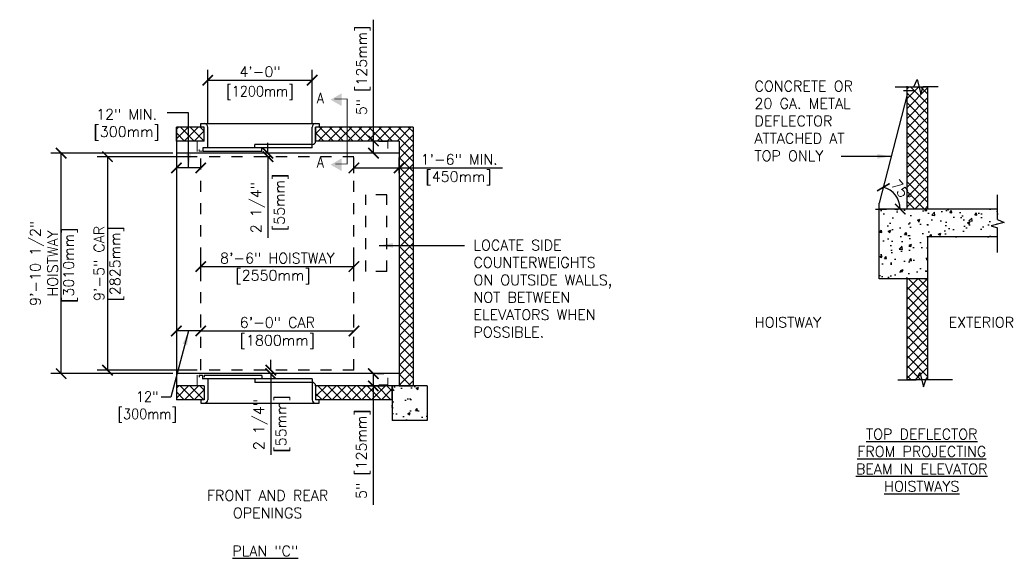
# Model space of a CAD drawing. Header units: inches. Extents: x 0.6 to 15, y 0.4 to 10.1.
# Tile 1 of 3: x 1 to 9.8, y 0.4 to 5.2. Entities that reach past the tile are written whole.
import ezdxf
from ezdxf.enums import TextEntityAlignment as Align

# ---------------------------------------------------------------- set-up
doc = ezdxf.new("R2010")
doc.units = ezdxf.units.IN
doc.header["$LTSCALE"] = 0.5
doc.header["$MEASUREMENT"] = 0
doc.header["$PDSIZE"] = -1
doc.linetypes.add('HIDDEN2', pattern=[0.1875, 0.125, -0.0625])
doc.layers.get('Defpoints').update_dxf_attribs({"color": 2})
for name, color, linetype in [('A-DETL-DIMS', 2, 'Continuous'), ('A-DETL-HEVY', 5, 'Continuous'), ('A-DETL-MEDM', 4, 'Continuous'), ('A-DETL-PATT', 8, 'Continuous'), ('A-DETL-TEXT', 2, 'Continuous')]:
    doc.layers.add(name, color=color, linetype=linetype)
doc.styles.add('Romans', font='romans.shx')
doc.dimstyles.new('VA-Dims', dxfattribs={"dimtxt": 0.09375, "dimasz": 0.09375, "dimexe": 0.09375, "dimexo": 0.03125, "dimgap": 0.02, "dimtad": 1, "dimdec": 5, "dimzin": 0, "dimdsep": 46, "dimlunit": 4, "dimtxsty": 'Romans', "dimblk": 'ARCHTICK', "dimcen": 0.09375, "dimclrd": 256, "dimclre": 256, "dimclrt": 256, "dimadec": 0, "dimazin": 0, "dimtfac": 1, "dimtdec": 5, "dimtofl": 0, "dimtmove": 0, "dimatfit": 3, "dimfxl": 1, "dimfrac": 2, "dimtolj": 1, "dimtzin": 0, "dimlwd": -1, "dimlwe": -1, "dimarcsym": 0})
doc.dimstyles.new('VA-Lead', dxfattribs={"dimtxt": 0.09375, "dimasz": 0.125, "dimexe": 0.125, "dimexo": 0.03125, "dimgap": 0.02, "dimtad": 1, "dimdec": 5, "dimzin": 0, "dimdsep": 46, "dimlunit": 4, "dimtxsty": 'Romans', "dimcen": 0.125, "dimclrd": 256, "dimclre": 256, "dimclrt": 256, "dimadec": 0, "dimazin": 0, "dimtfac": 1, "dimtdec": 5, "dimtofl": 0, "dimtmove": 0, "dimatfit": 3, "dimfxl": 1, "dimfrac": 2, "dimtolj": 1, "dimtzin": 0, "dimlwd": -1, "dimlwe": -1, "dimarcsym": 0})
pattern_1 = [(45, (-0.386865, -0.40052), (-0.0441942, 0.0441942), []), (135, (-0.386865, -0.40052), (-0.0441942, -0.0441942), [])]

# ---------------------------------------------------------------- blocks, each defined once
blk = doc.blocks.new('_ArchTick')
at = {"color": 0, "linetype": 'ByBlock', "const_width": 0.15}
blk.add_lwpolyline([(-0.5, -0.5), (0.5, 0.5)], dxfattribs=at)
blk = doc.blocks.new('*D2')
at = {"layer": 'A-DETL-DIMS'}
for p, q in [((2.6517, 4.2891), (2.6517, 4.7725)), ((3.5892, 4.2891), (3.5892, 4.7725)), ((2.6517, 4.6788), (3.5892, 4.6788))]:
    blk.add_line(p, q, dxfattribs=at)
at = {"layer": 'Defpoints', "color": 0}
for p in [(3.5892, 4.6788), (2.6517, 4.2579), (3.5892, 4.2579)]:
    blk.add_point(p, dxfattribs=at)
at = {"layer": 'A-DETL-DIMS', "xscale": 0.09375, "yscale": 0.09375, "zscale": 0.09375, "rotation": 180}
blk.add_blockref('_ArchTick', (2.6517, 4.6788), dxfattribs=at)
at = {"layer": 'A-DETL-DIMS', "xscale": 0.09375, "yscale": 0.09375, "zscale": 0.09375}
blk.add_blockref('_ArchTick', (3.5892, 4.6788), dxfattribs=at)
at = {"layer": 'A-DETL-DIMS', "insert": (3.1204, 4.7546), "char_height": 0.09375, "attachment_point": 5, "style": 'Romans'}
blk.add_mtext('\\A1;4\'-0"', dxfattribs=at)
blk = doc.blocks.new('*D3')
at = {"layer": 'A-DETL-DIMS'}
for p, q in [((2.5892, 2.4594), (2.5892, 2.5219)), ((3.9642, 2.4594), (3.9642, 2.5219)), ((2.5892, 2.4282), (3.9642, 2.4282))]:
    blk.add_line(p, q, dxfattribs=at)
at = {"layer": 'Defpoints', "color": 0}
for p in [(2.5892, 2.4282), (3.9642, 2.4282), (3.9642, 2.4282)]:
    blk.add_point(p, dxfattribs=at)
at = {"layer": 'A-DETL-DIMS', "xscale": 0.09375, "yscale": 0.09375, "zscale": 0.09375, "rotation": 180}
blk.add_blockref('_ArchTick', (2.5892, 2.4282), dxfattribs=at)
at = {"layer": 'A-DETL-DIMS', "xscale": 0.09375, "yscale": 0.09375, "zscale": 0.09375}
blk.add_blockref('_ArchTick', (3.9642, 2.4282), dxfattribs=at)
at = {"layer": 'A-DETL-DIMS', "insert": (3.2767, 2.504), "char_height": 0.09375, "attachment_point": 5, "style": 'Romans'}
blk.add_mtext('\\A1;6\'-0" CAR', dxfattribs=at)
blk = doc.blocks.new('*D4')
at = {"layer": 'A-DETL-DIMS'}
for p, q in [((3.2176, 2.0762), (3.2176, 2.1699)), ((3.1864, 2.0762), (3.1239, 2.0762)), ((3.1864, 2.0449), (3.1239, 2.0449)), ((3.2176, 2.0449), (3.2176, 1.3174))]:
    blk.add_line(p, q, dxfattribs=at)
at = {"layer": 'Defpoints', "color": 0}
for p in [(3.2176, 2.0762), (3.2176, 2.0449), (3.2176, 2.0449)]:
    blk.add_point(p, dxfattribs=at)
at = {"layer": 'A-DETL-DIMS', "xscale": 0.09375, "yscale": 0.09375, "zscale": 0.09375}
for p, rotation in [((3.2176, 2.0762), 270), ((3.2176, 2.0449), 90)]:
    blk.add_blockref('_ArchTick', p, dxfattribs=dict(at, rotation=rotation))
at = {"layer": 'A-DETL-DIMS', "insert": (3.1262, 1.5874), "char_height": 0.09375, "attachment_point": 5, "rotation": 90, "style": 'Romans'}
blk.add_mtext('\\A1;2 1/4"', dxfattribs=at)
blk = doc.blocks.new('*D5')
at = {"layer": 'A-DETL-DIMS'}
for p, q in [((3.1922, 4.0235), (3.1922, 4.1173)), ((3.2124, 4.0235), (3.0985, 4.0235)), ((3.2124, 3.9923), (3.0985, 3.9923)), ((3.1922, 3.9923), (3.1922, 3.2648))]:
    blk.add_line(p, q, dxfattribs=at)
at = {"layer": 'Defpoints', "color": 0}
for p in [(3.1922, 3.9923), (3.2436, 4.0235), (3.2436, 3.9923)]:
    blk.add_point(p, dxfattribs=at)
at = {"layer": 'A-DETL-DIMS', "xscale": 0.09375, "yscale": 0.09375, "zscale": 0.09375}
for p, rotation in [((3.1922, 4.0235), 270), ((3.1922, 3.9923), 90)]:
    blk.add_blockref('_ArchTick', p, dxfattribs=dict(at, rotation=rotation))
at = {"layer": 'A-DETL-DIMS', "insert": (3.1008, 3.5348), "char_height": 0.09375, "attachment_point": 5, "rotation": 90, "style": 'Romans'}
blk.add_mtext('\\A1;2 1/4"', dxfattribs=at)
blk = doc.blocks.new('*D6')
at = {"layer": 'A-DETL-DIMS'}
for p, q in [((2.3392, 4.0235), (1.2423, 4.0235)), ((1.336, 2.0449), (1.336, 4.0235)), ((2.3392, 2.0449), (1.2423, 2.0449))]:
    blk.add_line(p, q, dxfattribs=at)
at = {"layer": 'Defpoints', "color": 0}
for p in [(1.336, 4.0235), (2.3704, 4.0235), (2.3704, 2.0449)]:
    blk.add_point(p, dxfattribs=at)
at = {"layer": 'A-DETL-DIMS', "xscale": 0.09375, "yscale": 0.09375, "zscale": 0.09375}
for p, rotation in [((1.336, 4.0235), 90), ((1.336, 2.0449), 270)]:
    blk.add_blockref('_ArchTick', p, dxfattribs=dict(at, rotation=rotation))
at = {"layer": 'A-DETL-DIMS', "insert": (1.1821, 3.0342), "char_height": 0.09375, "attachment_point": 5, "rotation": 90, "style": 'Romans'}
blk.add_mtext('\\A1;9\'-10 1/2"\\PHOISTWAY', dxfattribs=at)
blk = doc.blocks.new('*D7')
at = {"layer": 'A-DETL-DIMS'}
for p, q in [((2.5579, 3.9923), (1.6586, 3.9923)), ((1.7523, 3.9923), (1.7523, 2.0762)), ((2.5579, 2.0762), (1.6586, 2.0762))]:
    blk.add_line(p, q, dxfattribs=at)
at = {"layer": 'Defpoints', "color": 0}
for p in [(2.5892, 3.9923), (1.7523, 2.0762), (2.5892, 2.0762)]:
    blk.add_point(p, dxfattribs=at)
at = {"layer": 'A-DETL-DIMS', "xscale": 0.09375, "yscale": 0.09375, "zscale": 0.09375}
for p, rotation in [((1.7523, 3.9923), 90), ((1.7523, 2.0762), 270)]:
    blk.add_blockref('_ArchTick', p, dxfattribs=dict(at, rotation=rotation))
at = {"layer": 'A-DETL-DIMS', "insert": (1.6765, 3.0342), "char_height": 0.09375, "attachment_point": 5, "rotation": 90, "style": 'Romans'}
blk.add_mtext('\\A1;9\'-5" CAR', dxfattribs=at)
blk = doc.blocks.new('*D16')
at = {"layer": 'A-DETL-DIMS'}
for p, q in [((4.1398, 4.1329), (4.1398, 5.2216)), ((4.1561, 4.1329), (4.046, 4.1329)), ((4.1398, 4.0235), (4.1398, 4.1329)), ((4.1152, 4.0235), (4.046, 4.0235))]:
    blk.add_line(p, q, dxfattribs=at)
at = {"layer": 'Defpoints', "color": 0}
for p in [(4.1398, 4.1329), (4.1874, 4.1329), (4.1465, 4.0235)]:
    blk.add_point(p, dxfattribs=at)
at = {"layer": 'A-DETL-DIMS', "xscale": 0.09375, "yscale": 0.09375, "zscale": 0.09375}
for p, rotation in [((4.1398, 4.1329), 90), ((4.1398, 4.0235), 270)]:
    blk.add_blockref('_ArchTick', p, dxfattribs=dict(at, rotation=rotation))
at = {"layer": 'A-DETL-DIMS', "insert": (4.0484, 4.7663), "char_height": 0.09375, "attachment_point": 5, "rotation": 90, "style": 'Romans'}
blk.add_mtext('\\A1;5" [125mm]        ', dxfattribs=at)
blk = doc.blocks.new('*D17')
at = {"layer": 'A-DETL-DIMS'}
for p, q in [((4.1378, 2.0449), (4.1378, 1.9355)), ((4.169, 2.0449), (4.2315, 2.0449)), ((4.044, 1.9355), (4.2315, 1.9355)), ((4.1378, 1.9355), (4.1378, 0.8668))]:
    blk.add_line(p, q, dxfattribs=at)
at = {"layer": 'Defpoints', "color": 0}
for p in [(4.1378, 2.0449), (4.1378, 2.0449), (4.0128, 1.9355)]:
    blk.add_point(p, dxfattribs=at)
at = {"layer": 'A-DETL-DIMS', "xscale": 0.09375, "yscale": 0.09375, "zscale": 0.09375}
for p, rotation in [((4.1378, 2.0449), 90), ((4.1378, 1.9355), 270)]:
    blk.add_blockref('_ArchTick', p, dxfattribs=dict(at, rotation=rotation))
at = {"layer": 'A-DETL-DIMS', "insert": (4.0464, 1.322), "char_height": 0.09375, "attachment_point": 5, "rotation": 90, "style": 'Romans'}
blk.add_mtext('\\A1;5" [125mm] ', dxfattribs=at)
blk = doc.blocks.new('*D39')
at = {"layer": 'A-DETL-DIMS'}
blk.add_arc((8.6655, 3.522), 0.202, 0, 75.6324, dxfattribs=at)
at = {"layer": 'Defpoints', "color": 0}
for p in [(8.9288, 4.5499), (8.6788, 3.5739), (8.8483, 3.6081), (8.6788, 3.522), (9.7413, 3.522)]:
    blk.add_point(p, dxfattribs=at)
at = {"layer": 'A-DETL-DIMS', "xscale": 0.09375, "yscale": 0.09375, "zscale": 0.09375}
for p, rotation in [((8.7157, 3.7178), 165.632400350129), ((8.8676, 3.522), 270.0000000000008)]:
    blk.add_blockref('_ArchTick', p, dxfattribs=dict(at, rotation=rotation))
at = {"layer": 'A-DETL-DIMS', "insert": (8.878, 3.6869), "char_height": 0.09375, "attachment_point": 5, "rotation": 307.8162, "style": 'Romans'}
blk.add_mtext('\\A1;75%%D', dxfattribs=at)
blk = doc.blocks.new('*D40')
at = {"layer": 'A-DETL-DIMS'}
for p, q in [((3.9642, 3.8428), (3.9642, 3.9856)), ((4.3704, 3.8428), (4.3704, 3.9856)), ((3.9642, 3.8918), (4.3704, 3.8918)), ((4.3704, 3.8918), (5.2966, 3.8918))]:
    blk.add_line(p, q, dxfattribs=at)
at = {"layer": 'Defpoints', "color": 0}
for p in [(3.9642, 3.8918), (3.9642, 3.8115), (4.3704, 3.8115)]:
    blk.add_point(p, dxfattribs=at)
at = {"layer": 'A-DETL-DIMS', "xscale": 0.09375, "yscale": 0.09375, "zscale": 0.09375, "rotation": 180}
blk.add_blockref('_ArchTick', (3.9642, 3.8918), dxfattribs=at)
at = {"layer": 'A-DETL-DIMS', "xscale": 0.09375, "yscale": 0.09375, "zscale": 0.09375}
blk.add_blockref('_ArchTick', (4.3704, 3.8918), dxfattribs=at)
at = {"layer": 'A-DETL-DIMS', "insert": (4.9083, 3.9676), "char_height": 0.09375, "attachment_point": 5, "style": 'Romans'}
blk.add_mtext('\\A1;1\'-6" MIN.', dxfattribs=at)
blk = doc.blocks.new('*D41')
at = {"layer": 'A-DETL-DIMS'}
for p, q in [((2.5892, 2.9736), (2.5892, 3.0993)), ((3.9642, 2.9736), (3.9642, 3.0993)), ((2.5892, 3.0056), (3.9642, 3.0056))]:
    blk.add_line(p, q, dxfattribs=at)
at = {"layer": 'Defpoints', "color": 0}
for p in [(3.9642, 3.0056), (2.5892, 2.9423), (3.9642, 2.9423)]:
    blk.add_point(p, dxfattribs=at)
at = {"layer": 'A-DETL-DIMS', "xscale": 0.09375, "yscale": 0.09375, "zscale": 0.09375, "rotation": 180}
blk.add_blockref('_ArchTick', (2.5892, 3.0056), dxfattribs=at)
at = {"layer": 'A-DETL-DIMS', "xscale": 0.09375, "yscale": 0.09375, "zscale": 0.09375}
blk.add_blockref('_ArchTick', (3.9642, 3.0056), dxfattribs=at)
at = {"layer": 'A-DETL-DIMS', "insert": (3.2767, 3.0814), "char_height": 0.09375, "attachment_point": 5, "style": 'Romans'}
blk.add_mtext('\\A1;8\'-6" HOISTWAY', dxfattribs=at)

msp = doc.modelspace()

# ---------------------------------------------------------------- hatches: boundary and pattern name
at = {"layer": 'A-DETL-PATT'}
h = msp.add_hatch(dxfattribs=at)
h.set_pattern_fill('ANSI37', color=256, scale=0.5, style=0)
h.set_pattern_definition([(45, (-3.99527, -5.582703), (-0.04419417, 0.04419417), []), (135, (-3.99527, -5.582703), (-0.04419417, -0.04419417), [])])
edge = h.paths.add_edge_path()
edge.add_line((8.928808, 4.619027), (9.116308, 4.619027))
edge.add_line((8.928808, 3.522041), (8.928808, 4.619027))
edge.add_line((9.116308, 3.522041), (9.116308, 4.619027))
h = msp.add_hatch(dxfattribs=at)
h.set_pattern_fill('ANSI37', color=256, scale=0.5, style=0)
h.set_pattern_definition([(45, (-0.386865, 0.42183), (-0.0441942, 0.0441942), []), (135, (-0.386865, 0.42183), (-0.0441942, -0.0441942), [])])
h.paths.add_polyline_path([(2.370411, 4.257889), (2.370411, 4.132889), (2.620411, 4.132889), (2.620411, 4.257889)])
h = msp.add_hatch(dxfattribs=at)
h.set_pattern_fill('ANSI37', color=256, scale=0.5, style=0)
h.set_pattern_definition([(45, (0, 0.6659), (-0.0441942, 0.0441942), []), (135, (0, 0.6659), (-0.0441942, -0.0441942), [])])
h.paths.add_polyline_path([(4.370411, 4.132889), (4.370411, 4.040683, -0.07886002), (4.495411, 4.072368), (4.495411, 4.257889), (3.978085, 4.257889, 0.17656512), (4.007489, 4.132889)])
h.paths.add_polyline_path([(3.903328, 4.132889), (4.007489, 4.132889, -0.17656512), (3.978085, 4.257889), (3.903328, 4.257889)])
h.paths.add_polyline_path([(3.620411, 4.257889), (3.620411, 4.132889), (3.903328, 4.132889), (3.903328, 4.257889)])
h.paths.add_polyline_path([(4.495411, 4.072368, 0.07886002), (4.370411, 4.040683), (4.370411, 1.935539), (4.495411, 1.935539)])
h = msp.add_hatch(dxfattribs=at)
h.set_pattern_fill('AR-CONC', color=256, scale=0.03125, style=0)
h.set_pattern_definition([(50, (-5.0699, -1.03363), (0.2241438, -0.01961), [0.0234375, -0.2578125]), (355, (-5.0699, -1.03363), (-0.0433598, 0.23506), [0.01875, -0.20625]), (100.4514, (-5.05121, -1.03527), (0.1807842, 0.21545), [0.0199188, -0.219107]), (46.1842, (-5.0699, -0.97113), (0.333513, -0.0517247), [0.035156, -0.386719]), (96.6356, (-5.0421, -0.97544), (0.292082, 0.304412), [0.029878, -0.32866]), (351.1842, (-5.0699, -0.97113), (0.292082, 0.304412), [0.028125, -0.309375]), (21, (-5.03864, -0.98676), (0.1865335, -0.1258184), [0.0234375, -0.2578125]), (326, (-5.03864, -0.98676), (0.076036, 0.2266094), [0.01875, -0.20625]), (71.4514, (-5.0231, -0.99724), (0.2625696, 0.1007908), [0.0199188, -0.219107]), (37.5, (-5.06989, -1.03363), (0.00379995, 0.10402933), [0, -0.20375, 0, -0.209375, 0, -0.2070312]), (7.5, (-5.06989, -1.03363), (0.0822092, 0.1232537), [0, -0.119375, 0, -0.1990625, 0, -0.07890625]), (327.5, (-5.13958, -1.03363), (0.1668195, -0.0070484), [0, -0.078125, 0, -0.24375, 0, -0.3234375]), (317.5, (-5.17083, -1.03363), (0.1822457, 0.0312828), [0, -0.1015625, 0, -0.161875, 0, -0.2296875])])
h.paths.add_polyline_path([(9.741308, 3.272041), (9.741308, 3.522041), (8.678808, 3.522041), (8.678808, 2.897041), (9.116308, 2.897041), (9.116308, 3.272041)])
h = msp.add_hatch(dxfattribs=at)
h.set_pattern_fill('ANSI37', color=256, scale=0.5, style=0)
h.set_pattern_definition([(45, (-5.069893, -1.033633), (-0.04419417, 0.04419417), []), (135, (-5.069893, -1.033633), (-0.04419417, -0.04419417), [])])
h.paths.add_polyline_path([(9.116308, 2.897041), (9.116308, 1.990755), (8.928808, 1.990755), (8.928808, 2.897041)])
h = msp.add_hatch(dxfattribs=at)
h.set_pattern_fill('ANSI37', color=256, scale=0.5, style=0)
h.set_pattern_definition(pattern_1)
h.paths.add_polyline_path([(2.620411, 1.935539), (2.370411, 1.935539), (2.370411, 1.810539), (2.620411, 1.810539)])
h = msp.add_hatch(dxfattribs=at)
h.set_pattern_fill('ANSI37', color=256, scale=0.5, style=0)
h.set_pattern_definition(pattern_1)
h.paths.add_polyline_path([(3.620411, 1.935539), (3.620411, 1.810539), (4.307911, 1.810539), (4.307911, 1.935539)])
h = msp.add_hatch(dxfattribs=at)
h.set_pattern_fill('AR-CONC', color=256, scale=0.03125, style=0)
h.set_pattern_definition([(50, (-0.38686, -0.40052), (0.224144, -0.01961), [0.0234375, -0.2578125]), (355, (-0.38686, -0.40052), (-0.04336, 0.23506), [0.01875, -0.20625]), (100.4514, (-0.36819, -0.40215), (0.180784, 0.21545), [0.019919, -0.219107]), (46.184, (-0.38686, -0.33802), (0.333513, -0.051725), [0.035156, -0.386719]), (96.6356, (-0.35907, -0.34233), (0.292082, 0.304412), [0.029878, -0.32866]), (351.184, (-0.38686, -0.33802), (0.292082, 0.304412), [0.028125, -0.309375]), (21, (-0.35561, -0.35364), (0.1865335, -0.1258184), [0.0234375, -0.2578125]), (326, (-0.35561, -0.35364), (0.076036, 0.226609), [0.01875, -0.20625]), (71.4514, (-0.34007, -0.36413), (0.26257, 0.100791), [0.019919, -0.219107]), (37.5, (-0.386865, -0.40052), (0.0038, 0.1040293), [0, -0.20375, 0, -0.209375, 0, -0.2070312]), (7.5, (-0.38686, -0.40052), (0.0822092, 0.1232537), [0, -0.119375, 0, -0.1990625, 0, -0.0789062]), (327.5, (-0.45655, -0.40052), (0.1668195, -0.0070484), [0, -0.078125, 0, -0.24375, 0, -0.3234375]), (317.5, (-0.4878, -0.40052), (0.1822457, 0.0312828), [0, -0.1015625, 0, -0.161875, 0, -0.2296875])])
h.paths.add_polyline_path([(4.620411, 1.623039), (4.307911, 1.623039), (4.307911, 1.935539), (4.620411, 1.935539)])
edge = h.paths.add_edge_path(flags=16)
edge.add_line((4.307911, 1.810539), (4.307911, 1.935539))
at = {"layer": 'A-DETL-TEXT'}
for points in [[(3.754584, 4.503769), (3.854759, 4.445933), (3.854759, 4.561605)], [(3.754584, 3.920356), (3.854759, 3.86252), (3.854759, 3.978192)]]:
    msp.add_hatch(color=256, dxfattribs=at).paths.add_polyline_path(points)

# ---------------------------------------------------------------- linework, layer by layer
at = {"layer": 'A-DETL-DIMS'}
for p, q in [((2.589161, 3.891371), (2.370411, 3.891371)), ((2.589161, 2.428177), (2.370411, 2.428177))]:
    msp.add_line(p, q, dxfattribs=at)
at = {"layer": 'A-DETL-HEVY', "const_width": 0.007812}
for points in [[(2.557876, 4.037616), (2.557876, 4.130061), (2.620376, 4.130061)], [(2.575188, 4.05699), (2.575188, 4.041365), (2.606438, 4.041365), (2.606438, 4.072615), (2.653313, 4.072615)], [(4.187395, 4.127507), (4.267579, 4.127507), (4.267579, 4.065007)], [(2.556224, 2.033039), (2.556224, 1.940593), (2.618724, 1.940593)], [(2.573536, 2.013664), (2.573536, 2.029289), (2.604786, 2.029289), (2.604786, 1.998039), (2.651661, 1.998039)], [(4.187395, 1.946379), (4.267579, 1.946379), (4.267579, 2.008879)]]:
    msp.add_lwpolyline(points, dxfattribs=at)
at = {"layer": 'A-DETL-MEDM'}
for p, q in [((8.928808, 4.549876), (8.928808, 4.626257)), ((8.928808, 3.522041), (8.928808, 4.619027)), ((9.116308, 3.522041), (9.116308, 4.619027)), ((8.928808, 4.549876), (8.678808, 3.573899)), ((8.896143, 4.586659), (8.993977, 4.586659)), ((2.370411, 4.132889), (2.370411, 4.257889)), ((2.620411, 4.257889), (2.370411, 4.257889)), ((2.589161, 4.257889), (2.589161, 4.289139)), ((2.589161, 4.289139), (3.651661, 4.289139)), ((2.620411, 4.132889), (2.620411, 4.257889)), ((2.651661, 4.070389), (2.651661, 4.257889)), ((3.589161, 4.070389), (3.589161, 4.257889)), ((3.620411, 4.257889), (3.620411, 4.132889)), ((3.620411, 4.132889), (3.620411, 4.257889)), ((4.495411, 4.257889), (3.620411, 4.257889)), ((3.620411, 4.257889), (3.620411, 4.132889)), ((3.651661, 4.289139), (3.651661, 4.257889)), ((4.495411, 4.257889), (4.495411, 1.935539)), ((2.620411, 4.132889), (2.370411, 4.132889)), ((2.370411, 4.132889), (2.370411, 1.935539)), ((3.589161, 4.070389), (2.611398, 4.070389)), ((2.611398, 4.039139), (2.611398, 4.070389)), ((3.073536, 4.070389), (3.073536, 4.101639)), ((3.589161, 4.101639), (3.073536, 4.101639)), ((3.136036, 4.039139), (3.136036, 4.070389)), ((4.370411, 4.132889), (3.620411, 4.132889)), ((4.370411, 4.132889), (4.370411, 1.935539)), ((4.370411, 4.023514), (2.370411, 4.023514)), ((3.136036, 4.039139), (2.611398, 4.039139)), ((8.678808, 3.458157), (8.678808, 3.573899)), ((8.646143, 3.522041), (8.743977, 3.522041)), ((9.741308, 3.522041), (8.678808, 3.522041)), ((8.678808, 2.897041), (8.678808, 3.522041)), ((9.741308, 3.272041), (9.116308, 3.272041)), ((9.116308, 1.990755), (9.116308, 3.272041)), ((9.116308, 2.897041), (8.678808, 2.897041)), ((8.928808, 1.990755), (8.928808, 2.897041)), ((4.370411, 2.044914), (2.370411, 2.044914)), ((2.573536, 2.029289), (2.573536, 2.013664)), ((2.604786, 2.029289), (2.573536, 2.029289)), ((2.604786, 2.029289), (2.604786, 1.998039)), ((3.589161, 1.998039), (2.604786, 1.998039)), ((2.620411, 2.029289), (2.620411, 2.013664)), ((3.136036, 2.029289), (2.620411, 2.029289)), ((2.651661, 1.998039), (2.651661, 1.810539)), ((3.073536, 1.998039), (3.073536, 1.966789)), ((3.589161, 1.966789), (3.073536, 1.966789)), ((3.136036, 2.029289), (3.136036, 1.998039)), ((3.589161, 1.998039), (3.589161, 1.810539)), ((2.620411, 1.935539), (2.370411, 1.935539)), ((2.370411, 1.935539), (2.370411, 1.810539)), ((2.620411, 1.935539), (2.620411, 1.810539)), ((3.620411, 1.935539), (3.620411, 1.810539)), ((4.307911, 1.935539), (3.620411, 1.935539)), ((4.620411, 1.935539), (4.307911, 1.935539)), ((4.307911, 1.935539), (4.307911, 1.623039)), ((4.307911, 1.810539), (4.307911, 1.935539)), ((4.370411, 1.935539), (4.495411, 1.935539)), ((4.620411, 1.935539), (4.620411, 1.623039)), ((2.620411, 1.810539), (2.370411, 1.810539)), ((2.589161, 1.810539), (2.589161, 1.779289)), ((2.589161, 1.779289), (3.651661, 1.779289)), ((4.307911, 1.810539), (3.620411, 1.810539)), ((3.651661, 1.779289), (3.651661, 1.810539)), ((4.620411, 1.623039), (4.307911, 1.623039))]:
    msp.add_line(p, q, dxfattribs=at)
at = {"layer": 'A-DETL-MEDM', "linetype": 'HIDDEN2'}
for p, q in [((2.589161, 2.076164), (2.589161, 3.992264)), ((3.964161, 3.992264), (2.589161, 3.992264)), ((3.964161, 2.076164), (3.964161, 3.992264)), ((4.072397, 2.961014), (4.072397, 3.648514)), ((4.259897, 3.648514), (4.072397, 3.648514)), ((4.259897, 2.961014), (4.259897, 3.648514)), ((4.259897, 2.961014), (4.072397, 2.961014)), ((3.964161, 2.076164), (2.589161, 2.076164))]:
    msp.add_line(p, q, dxfattribs=at)
at = {"layer": 'A-DETL-MEDM'}
for centre, start, end in [((2.620411, 4.257889), 0, 90), ((3.620411, 4.257889), 90, 180), ((3.589161, 4.132889), 270, 0), ((3.589161, 1.935539), 0, 90), ((2.620411, 1.810539), 270, 360), ((3.620411, 1.810539), 180, 270)]:
    msp.add_arc(centre, 0.03125, start, end, dxfattribs=at)
at = {"layer": 'A-DETL-PATT'}
for p, q in [((8.928808, 4.619027), (9.116308, 4.619027)), ((2.370411, 4.257889), (2.370411, 4.132889)), ((9.116308, 3.522041), (8.928808, 3.522041)), ((9.116308, 1.990755), (8.928808, 1.990755)), ((2.370411, 1.935539), (2.370411, 1.810539)), ((4.307911, 1.935539), (4.307911, 1.810539))]:
    msp.add_line(p, q, dxfattribs=at)
at = {"layer": 'A-DETL-TEXT'}
for p, q in [((8.989241, 4.619027), (9.019529, 4.684748)), ((9.019529, 4.684748), (9.053666, 4.554812)), ((8.822949, 4.619027), (8.989241, 4.619027)), ((9.053666, 4.554812), (9.073914, 4.619027)), ((9.207752, 4.619027), (9.073914, 4.619027)), ((9.741308, 3.429742), (9.741308, 3.648752)), ((9.801395, 3.40205), (9.682597, 3.370839)), ((9.682597, 3.370839), (9.741308, 3.352327)), ((9.741308, 3.429742), (9.801395, 3.40205)), ((9.741308, 3.133316), (9.741308, 3.352327)), ((9.011954, 1.990755), (9.042242, 2.056475)), ((9.042242, 2.056475), (9.076379, 1.926539)), ((8.845662, 1.990755), (9.011954, 1.990755)), ((9.076379, 1.926539), (9.096627, 1.990755)), ((9.33617, 1.990755), (9.096627, 1.990755))]:
    msp.add_line(p, q, dxfattribs=at)
at = {"layer": 'A-DETL-TEXT', "const_width": 0.007812}
msp.add_lwpolyline([(3.789493, 4.509831), (3.903328, 4.509831), (3.903328, 3.926417), (3.797082, 3.926417)], dxfattribs=at)

# ---------------------------------------------------------------- block references
at = {"layer": 'A-DETL-DIMS', "xscale": 0.09375, "yscale": 0.09375, "zscale": 0.09375, "rotation": 180}
for p in [(2.370411, 3.891371), (2.370411, 2.428177)]:
    msp.add_blockref('_ArchTick', p, dxfattribs=at)
at = {"layer": 'A-DETL-DIMS', "xscale": 0.09375, "yscale": 0.09375, "zscale": 0.09375}
msp.add_blockref('_ArchTick', (2.589161, 3.891371), dxfattribs=at)

# ---------------------------------------------------------------- texts
at = {"layer": 'A-DETL-DIMS', "style": 'Romans', "width": 0.9}
msp.add_text('[1200mm]', height=0.09375, dxfattribs=at).set_placement((3.120411, 4.626494), align=Align.TOP_CENTER)
at = {"layer": 'A-DETL-DIMS', "insert": (1.924072, 4.278929), "char_height": 0.09375, "attachment_point": 5, "style": 'Romans'}
msp.add_mtext('\\A1;12" MIN.\\P[300mm]', dxfattribs=at)
at = {"layer": 'A-DETL-DIMS', "char_height": 0.09375, "width": 0.812425, "attachment_point": 2, "rotation": 90, "style": 'Romans'}
for s, insert in [('[3010mm]', (1.356904, 3.017609)), ('[2825mm]', (1.773183, 3.030616))]:
    msp.add_mtext(s, dxfattribs=dict(at, insert=insert))
at = {"layer": 'A-DETL-DIMS', "insert": (3.276661, 2.391335), "char_height": 0.09375, "width": 0.95886915, "attachment_point": 2, "style": 'Romans'}
msp.add_mtext('[1800mm]', dxfattribs=at)
at = {"layer": 'A-DETL-TEXT', "style": 'Romans', "width": 0.9}
for p in [(3.630124, 4.471947), (3.630124, 3.89611)]:
    msp.add_text('A', height=0.09375, rotation=360, dxfattribs=at).set_placement(p)
for s, p in [('12"', (2.108967, 1.791878)), ('[300mm]', (2.108967, 1.636706))]:
    msp.add_text(s, height=0.09375, rotation=360, dxfattribs=at).set_placement(p, align=Align.CENTER)
at = {"layer": 'A-DETL-TEXT', "char_height": 0.09375, "style": 'Romans'}
for s, insert, width, attachment_point in [('CONCRETE OR 20 GA. METAL DEFLECTOR ATTACHED AT TOP ONLY', (7.559378, 4.672299), 1.10519186, 1), ('[450mm]', (4.903506, 3.86059), 0.6983, 2), ('LOCATE SIDE COUNTERWEIGHTS ON OUTSIDE WALLS, NOT BETWEEN ELEVATORS WHEN POSSIBLE.', (5.036815, 3.245395), 1.42832534, 1), ('[2550mm]', (3.237774, 2.974345), 0.6983, 2), ('HOISTWAY', (7.562813, 2.552964), 0.57455357, 1), ('EXTERIOR', (9.302583, 2.552964), 0.55848214, 1), ('{\\LTOP DEFLECTOR FROM PROJECTING BEAM IN ELEVATOR HOISTWAYS}', (9.060819, 1.549146), 1.44642857, 2), ('FRONT AND REAR\\POPENINGS', (3.189484, 0.873031), 1.24955357, 5), ('{\\LPLAN "C"}', (2.8728, 0.500268), 0.92732434, 1)]:
    msp.add_mtext(s, dxfattribs=dict(at, insert=insert, width=width, attachment_point=attachment_point))
at = {"layer": 'A-DETL-TEXT', "char_height": 0.09375, "width": 0.6983, "attachment_point": 2, "rotation": 90, "style": 'Romans'}
for insert in [(3.247487, 3.581339), (3.262286, 1.594067)]:
    msp.add_mtext('[55mm]', dxfattribs=dict(at, insert=insert))

# ---------------------------------------------------------------- dimensions: what is measured, and where the dimension line sits
at = {"layer": 'A-DETL-DIMS'}
for base, p1, p2, text, picture, middle in [((4.139789, 4.132889), (4.146473, 4.023514), (4.187395, 4.132889), '5" [125mm]        ', '*D16', (4.139789, 4.766337)), ((3.1922, 3.992264), (3.243615, 4.023514), (3.243615, 3.992264), '2 1/4"', '*D5', (3.1922, 3.534764)), ((3.217643, 2.044914), (3.217643, 2.076164), (3.217643, 2.044914), '2 1/4"', '*D4', (3.217643, 1.587414)), ((4.1378, 2.044914), (4.0128, 1.935539), (4.1378, 2.044914), '5" [125mm] ', '*D17', (4.1378, 1.32204))]:
    dim = msp.add_linear_dim(base=base, p1=p1, p2=p2, angle=90, text=text, dimstyle='VA-Dims', override={"dimpost": '\\X'}, dxfattribs=at)
    dim.commit()
    dim.dimension.update_dxf_attribs({"geometry": picture, "text_midpoint": middle, "dimtype": 160})
for base, p1, p2, text, picture, middle in [((3.589161, 4.678788), (2.651661, 4.257889), (3.589161, 4.257889), '4\'-0"', '*D2', (3.120411, 4.754592)), ((3.964161, 3.005595), (2.589161, 2.942316), (3.964161, 2.942316), '8\'-6" HOISTWAY', '*D41', (3.276661, 3.081398)), ((3.964161, 2.428177), (2.589161, 2.428177), (3.964161, 2.428177), '6\'-0" CAR', '*D3', (3.276661, 2.503981))]:
    dim = msp.add_linear_dim(base=base, p1=p1, p2=p2, text=text, dimstyle='VA-Dims', override={"dimpost": '\\X'}, dxfattribs=at)
    dim.commit()
    dim.dimension.update_dxf_attribs({"geometry": picture, "text_midpoint": middle})
dim = msp.add_angular_dim_2l(base=(8.848328, 3.608104), line1=((8.928808, 4.549876), (8.678808, 3.573899)), line2=((9.741308, 3.522041), (8.678808, 3.522041)), text='75%%D', dimstyle='VA-Dims', override={"dimpost": '\\X'}, dxfattribs=at)
dim.commit()
dim.dimension.update_dxf_attribs({"geometry": '*D39', "text_midpoint": (8.877969, 3.686927)})
for base, p1, p2, text, picture, middle in [((1.336044, 4.023514), (2.370411, 2.044914), (2.370411, 4.023514), '9\'-10 1/2"\\PHOISTWAY', '*D6', (1.182116, 3.034214)), ((1.752323, 2.076164), (2.589161, 3.992264), (2.589161, 2.076164), '9\'-5" CAR', '*D7', (1.67652, 3.034214))]:
    dim = msp.add_linear_dim(base=base, p1=p1, p2=p2, angle=90, text=text, dimstyle='VA-Dims', override={"dimpost": '\\X'}, dxfattribs=at)
    dim.commit()
    dim.dimension.update_dxf_attribs({"geometry": picture, "text_midpoint": middle})
dim = msp.add_linear_dim(base=(3.964161, 3.89184), p1=(4.370411, 3.811528), p2=(3.964161, 3.811528), text='1\'-6" MIN.', dimstyle='VA-Dims', override={"dimpost": '\\X'}, dxfattribs=at)
dim.commit()
dim.dimension.update_dxf_attribs({"geometry": '*D40', "text_midpoint": (4.908268, 3.89184), "dimtype": 160})

# ---------------------------------------------------------------- leaders
at = {"layer": 'A-DETL-TEXT'}
for points in [[(2.479786, 3.891371), (2.479786, 4.384245), (2.288982, 4.384245)], [(8.78662, 3.99483), (8.337526, 3.99483)], [(4.190957, 3.196034), (4.956091, 3.196034)], [(2.479786, 2.428177), (2.32084, 1.834982), (2.233544, 1.834982)]]:
    msp.add_leader(points, dimstyle='VA-Lead', override={"dimtad": 0}, dxfattribs=at)

doc.saveas('drawing.dxf')
